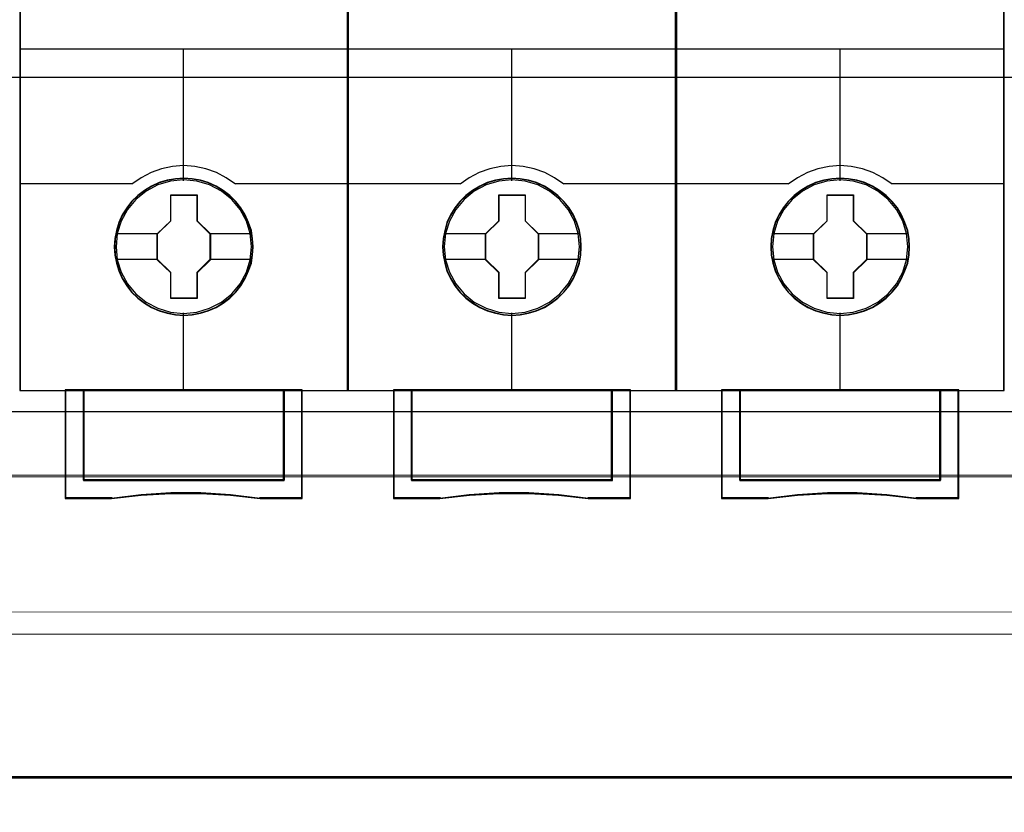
# Model space of a CAD drawing. Header units: millimetres. Extents: x -1290 to 1795, y -4192 to -1311.
# Tile 60 of 256: x 551 to 562, y -3296 to -3288. Entities that reach past the tile are written whole.
import ezdxf

# ---------------------------------------------------------------- set-up
doc = ezdxf.new("R2010")
doc.units = ezdxf.units.MM
doc.layers.add('$EL_istn', color=7, linetype='Continuous', lineweight=15)
doc.layers.add('Aparatura', color=7, linetype='Continuous', lineweight=13)
doc.layers.add('45', color=7, linetype='Continuous')
doc.styles.get("Standard").update_dxf_attribs({"font": 'ARIALN.TTF', "width": 0.8})
doc.dimstyles.new('100', dxfattribs={"dimtxt": 15, "dimasz": 10, "dimexe": 1.25, "dimexo": 0.625, "dimtad": 1, "dimdec": 0, "dimtxsty": 'Standard', "dimblk": 'OBLIQUE', "dimcen": 2.5, "dimadec": 0, "dimazin": 0, "dimtfac": 1, "dimtdec": 0, "dimtmove": 0, "dimatfit": 3, "dimldrblk": 'NONE', "dimfxl": 1, "dimarcsym": 0})

# ---------------------------------------------------------------- blocks, each defined once
blk = doc.blocks.new('*U36')
at = {"layer": '45', "color": 7}
for points in [[(132.994839, -226.659835), (115.008383, -226.659835), (115.008383, -308.42709), (132.994839, -308.42709), (132.994839, -226.659835)], [(127.802614, -300.539627), (127.780283, -300.088027), (127.707708, -299.636427), (127.551394, -299.201349), (127.372748, -298.7883), (127.138276, -298.391773), (126.853561, -298.044813), (126.524183, -297.725388), (126.155727, -297.444515), (125.781689, -297.202193), (125.346241, -297.014944), (124.916376, -296.888276), (124.458597, -296.805666), (124.000819, -296.77813), (123.54304, -296.805666), (123.096427, -296.888276), (122.644231, -297.014944), (122.231114, -297.202193), (121.840328, -297.444515), (121.477454, -297.725388), (121.142495, -298.044813), (120.874527, -298.391773), (120.628889, -298.7883), (120.433496, -299.201349), (120.310678, -299.636427), (120.221355, -300.088027), (120.193442, -300.539627), (120.221355, -300.991226), (120.310678, -301.426304), (120.433496, -301.861382), (120.628889, -302.274431), (120.874527, -302.670958), (121.142495, -303.028933), (121.477454, -303.353865), (121.840328, -303.629231), (122.231114, -303.860538), (122.644231, -304.047787), (123.096427, -304.179962), (123.54304, -304.273587), (124.000819, -304.295616), (124.458597, -304.273587), (124.916376, -304.179962), (125.346241, -304.047787), (125.781689, -303.860538), (126.155727, -303.629231), (126.524183, -303.353865), (126.853561, -303.028933), (127.138276, -302.670958), (127.372748, -302.274431), (127.551394, -301.861382), (127.707708, -301.426304), (127.780283, -300.991226), (127.802614, -300.539627)], [(127.802614, -300.539627), (127.780283, -300.088027), (127.707708, -299.636427), (127.551394, -299.201349), (127.372748, -298.7883), (127.138276, -298.391773), (126.853561, -298.044813), (126.524183, -297.725388), (126.155727, -297.444515), (125.781689, -297.202193), (125.346241, -297.014944), (124.916376, -296.888276), (124.458597, -296.805666), (124.000819, -296.77813), (123.54304, -296.805666), (123.096427, -296.888276), (122.644231, -297.014944), (122.231114, -297.202193), (121.840328, -297.444515), (121.477454, -297.725388), (121.142495, -298.044813), (120.874527, -298.391773), (120.628889, -298.7883), (120.433496, -299.201349), (120.310678, -299.636427), (120.221355, -300.088027), (120.193442, -300.539627), (120.221355, -300.991226), (120.310678, -301.426304), (120.433496, -301.861382), (120.628889, -302.274431), (120.874527, -302.670958), (121.142495, -303.028933), (121.477454, -303.353865), (121.840328, -303.629231), (122.231114, -303.860538), (122.644231, -304.047787), (123.096427, -304.179962), (123.54304, -304.273587), (124.000819, -304.295616), (124.458597, -304.273587), (124.916376, -304.179962), (125.346241, -304.047787), (125.781689, -303.860538), (126.155727, -303.629231), (126.524183, -303.353865), (126.853561, -303.028933), (127.138276, -302.670958), (127.372748, -302.274431), (127.551394, -301.861382), (127.707708, -301.426304), (127.780283, -300.991226), (127.802614, -300.539627)], [(127.782905, -300.539613), (127.76069, -300.090172), (127.688492, -299.64073), (127.532987, -299.207731), (127.355267, -298.796657), (127.12201, -298.402025), (126.838768, -298.056722), (126.511097, -297.738824), (126.14455, -297.459293), (125.772449, -297.21813), (125.339257, -297.031776), (124.911619, -296.905713), (124.456212, -296.823498), (124.000804, -296.796093), (123.545397, -296.823498), (123.101098, -296.905713), (122.651244, -297.031776), (122.240267, -297.21813), (121.851505, -297.459293), (121.490511, -297.738824), (121.157287, -298.056722), (120.890707, -298.402025), (120.646342, -298.796657), (120.451961, -299.207731), (120.329778, -299.64073), (120.240919, -300.090172), (120.21315, -300.539613), (120.240919, -300.989055), (120.329778, -301.422054), (120.451961, -301.855053), (120.646342, -302.266127), (120.890707, -302.660759), (121.157287, -303.017024), (121.490511, -303.340403), (121.851505, -303.614452), (122.240267, -303.844654), (122.651244, -304.031008), (123.101098, -304.162552), (123.545397, -304.255729), (124.000804, -304.277653), (124.456212, -304.255729), (124.911619, -304.162552), (125.339257, -304.031008), (125.772449, -303.844654), (126.14455, -303.614452), (126.511097, -303.340403), (126.838768, -303.017024), (127.12201, -302.660759), (127.355267, -302.266127), (127.532987, -301.855053), (127.688492, -301.422054), (127.76069, -300.989055), (127.782905, -300.539613)], [(123.286923, -297.681665), (124.733182, -297.681665), (124.733182, -299.110262), (125.459125, -299.816287), (125.459125, -301.244884), (124.733182, -301.961941), (124.733182, -303.379506), (123.286923, -303.379506), (123.286923, -301.961941), (122.544097, -301.244884), (122.544097, -299.816287), (123.286923, -299.110262), (123.286923, -297.681665)], [(123.286923, -297.681665), (124.733182, -297.681665), (124.733182, -297.681665), (124.733182, -299.110262), (124.733182, -299.110262), (125.459125, -299.816287), (125.459125, -299.816287), (125.459125, -301.244884), (125.459125, -301.244884), (124.733182, -301.961941), (124.733182, -301.961941), (124.733182, -303.379506), (124.733182, -303.379506), (123.286923, -303.379506), (123.286923, -303.379506), (123.286923, -301.961941), (123.286923, -301.961941), (122.544097, -301.244884), (122.544097, -301.244884), (122.544097, -299.816287), (122.544097, -299.816287), (123.286923, -299.110262), (123.286923, -299.110262), (123.286923, -297.681665), (123.286923, -297.681665)], [(123.295251, -297.699628), (124.722843, -297.699628), (124.722843, -299.119218), (125.439416, -299.820791), (125.439416, -301.240381), (124.722843, -301.952916), (124.722843, -303.361544), (123.295251, -303.361544), (123.295251, -301.952916), (122.562014, -301.240381), (122.562014, -299.820791), (123.295251, -299.119218), (123.295251, -297.699628)], [(129.503829, -308.389367), (129.503829, -313.340703), (118.497601, -313.340703), (118.497601, -308.389367), (117.500579, -308.389367), (117.500579, -314.33869), (120.046048, -314.33869), (121.666905, -314.16225), (123.298901, -314.07403), (124.930897, -314.07403), (126.562894, -314.16225), (128.18932, -314.33869), (130.500851, -314.33869), (130.500851, -308.389367), (129.503829, -308.389367)], [(123.995142, -308.389367), (118.49495, -308.389367), (118.49495, -313.347136), (129.50648, -313.347136), (129.50648, -308.389367), (123.995142, -308.389367)], [(129.50648, -313.347136), (129.50648, -308.389367), (123.995142, -308.389367), (118.49495, -308.389367), (118.49495, -313.347136), (129.50648, -313.347136)]]:
    blk.add_lwpolyline(points, close=True, dxfattribs=at)
at = {"layer": '45', "color": 139}
for points in [[(132.994839, -226.659835), (115.008383, -226.659835), (115.008383, -308.42709), (132.994839, -308.42709), (132.994839, -226.659835)], [(127.713031, -300.527831), (127.640459, -299.806153), (127.433909, -299.123039), (127.087799, -298.489504), (126.630039, -297.933096), (126.066214, -297.481359), (125.418652, -297.139802), (124.720848, -296.93046), (123.995133, -296.864352), (123.274999, -296.93046), (122.582778, -297.139802), (121.935216, -297.481359), (121.371391, -297.933096), (120.913632, -298.489504), (120.567521, -299.123039), (120.355389, -299.806153), (120.288399, -300.527831), (120.355389, -301.244), (120.567521, -301.932624), (120.913632, -302.560649), (121.371391, -303.117057), (121.935216, -303.574304), (122.582778, -303.910352), (123.274999, -304.125203), (123.995133, -304.19682), (124.720848, -304.125203), (125.418652, -303.910352), (126.066214, -303.574304), (126.630039, -303.117057), (127.087799, -302.560649), (127.433909, -301.932624), (127.640459, -301.244), (127.713031, -300.527831)]]:
    blk.add_lwpolyline(points, close=True, dxfattribs=at)
at = {"layer": '45', "color": 59}
for points in [[(132.97513, -226.677798), (115.0263, -226.677798), (115.0263, -308.409127), (132.97513, -308.409127), (132.97513, -226.677798)], [(129.503829, -308.389367), (129.503829, -313.340703), (118.497601, -313.340703), (118.497601, -308.389367), (117.500579, -308.389367), (117.500579, -314.33869), (120.046048, -314.33869), (121.666905, -314.16225), (123.298901, -314.07403), (124.930897, -314.07403), (126.562894, -314.16225), (128.18932, -314.33869), (130.500851, -314.33869), (130.500851, -308.389367), (129.503829, -308.389367)], [(129.488798, -308.40733), (129.488798, -313.328767), (118.514424, -313.328767), (118.514424, -308.40733), (117.520288, -308.40733), (117.520288, -314.320727), (120.058389, -314.320727), (121.674555, -314.145353), (123.301828, -314.057666), (124.929101, -314.057666), (126.556374, -314.145353), (128.178093, -314.320727), (130.482934, -314.320727), (130.482934, -308.40733), (129.488798, -308.40733)], [(123.995142, -308.389367), (118.49495, -308.389367), (118.49495, -313.347136), (129.50648, -313.347136), (129.50648, -308.389367), (123.995142, -308.389367)], [(129.50648, -313.347136), (129.50648, -308.389367), (123.995142, -308.389367), (118.49495, -308.389367), (118.49495, -313.347136), (129.50648, -313.347136)], [(123.995161, -308.40733), (118.512866, -308.40733), (118.512866, -313.329173), (129.488564, -313.329173), (129.488564, -308.40733), (123.995161, -308.40733)]]:
    blk.add_lwpolyline(points, close=True, dxfattribs=at)
at = {"layer": '45', "color": 139}
for points in [[(115.008383, -289.680977), (132.994839, -289.680977)], [(123.975632, -289.680977), (123.975632, -296.909259)], [(126.845868, -297.099666), (126.331616, -296.74689), (125.795006, -296.456704), (125.219268, -296.251866), (124.609991, -296.120998), (123.995125, -296.081168), (123.391439, -296.120998), (122.782162, -296.251866), (122.206424, -296.456704), (121.658634, -296.74689), (121.155562, -297.099666)], [(115.008383, -297.061944), (121.193187, -297.061944)], [(126.808243, -297.061944), (132.994839, -297.061944)], [(123.975632, -304.153709), (123.975632, -308.42709)], [(117.500579, -308.389367), (117.500579, -314.33869)], [(118.49495, -308.389367), (118.49495, -313.347136)], [(129.468856, -313.347136), (129.468856, -308.389367)], [(130.461434, -308.389367), (130.461434, -314.33869)], [(118.49495, -313.309414), (129.50648, -313.309414)], [(128.196778, -314.33869), (126.567526, -314.138702), (124.932695, -314.038709), (123.297863, -314.038709), (121.663031, -314.138702), (120.039359, -314.33869)], [(120.076984, -314.300967), (117.500579, -314.300967)], [(130.500851, -314.300967), (128.157362, -314.300967)]]:
    blk.add_lwpolyline(points, dxfattribs=at)
at = {"layer": '45', "color": 7}
for points in [[(120.2669, -299.803087), (122.581722, -299.803087)], [(125.419708, -299.803087), (127.729156, -299.803087)], [(120.2669, -301.222159), (122.581722, -301.222159)], [(125.419708, -301.222159), (127.729156, -301.222159)]]:
    blk.add_lwpolyline(points, dxfattribs=at)
at = {"layer": '45', "color": 140}
blk.add_lwpolyline([(129.488564, -313.329173), (129.488564, -308.40733), (123.995161, -308.40733), (118.512866, -308.40733), (118.512866, -313.329173), (129.488564, -313.329173)], close=True, dxfattribs=at)
blk = doc.blocks.new('*U37')
at = {"layer": '45', "color": 7}
for points in [[(150.993836, -226.659835), (133.00738, -226.659835), (133.00738, -308.42709), (150.993836, -308.42709), (150.993836, -226.659835)], [(145.801611, -300.539627), (145.779285, -300.088027), (145.706728, -299.636427), (145.55045, -299.201349), (145.371847, -298.7883), (145.13743, -298.391773), (144.852781, -298.044813), (144.523482, -297.725388), (144.155113, -297.444515), (143.781162, -297.202193), (143.345817, -297.014944), (142.916053, -296.888276), (142.458382, -296.805666), (142.000711, -296.77813), (141.543041, -296.805666), (141.096533, -296.888276), (140.644443, -297.014944), (140.231423, -297.202193), (139.840729, -297.444515), (139.477941, -297.725388), (139.14306, -298.044813), (138.875155, -298.391773), (138.629576, -298.7883), (138.434229, -299.201349), (138.311439, -299.636427), (138.222137, -300.088027), (138.194231, -300.539627), (138.222137, -300.991226), (138.311439, -301.426304), (138.434229, -301.861382), (138.629576, -302.274431), (138.875155, -302.670958), (139.14306, -303.028933), (139.477941, -303.353865), (139.840729, -303.629231), (140.231423, -303.860538), (140.644443, -304.047787), (141.096533, -304.179962), (141.543041, -304.273587), (142.000711, -304.295616), (142.458382, -304.273587), (142.916053, -304.179962), (143.345817, -304.047787), (143.781162, -303.860538), (144.155113, -303.629231), (144.523482, -303.353865), (144.852781, -303.028933), (145.13743, -302.670958), (145.371847, -302.274431), (145.55045, -301.861382), (145.706728, -301.426304), (145.779285, -300.991226), (145.801611, -300.539627)], [(145.801611, -300.539627), (145.779285, -300.088027), (145.706728, -299.636427), (145.55045, -299.201349), (145.371847, -298.7883), (145.13743, -298.391773), (144.852781, -298.044813), (144.523482, -297.725388), (144.155113, -297.444515), (143.781162, -297.202193), (143.345817, -297.014944), (142.916053, -296.888276), (142.458382, -296.805666), (142.000711, -296.77813), (141.543041, -296.805666), (141.096533, -296.888276), (140.644443, -297.014944), (140.231423, -297.202193), (139.840729, -297.444515), (139.477941, -297.725388), (139.14306, -298.044813), (138.875155, -298.391773), (138.629576, -298.7883), (138.434229, -299.201349), (138.311439, -299.636427), (138.222137, -300.088027), (138.194231, -300.539627), (138.222137, -300.991226), (138.311439, -301.426304), (138.434229, -301.861382), (138.629576, -302.274431), (138.875155, -302.670958), (139.14306, -303.028933), (139.477941, -303.353865), (139.840729, -303.629231), (140.231423, -303.860538), (140.644443, -304.047787), (141.096533, -304.179962), (141.543041, -304.273587), (142.000711, -304.295616), (142.458382, -304.273587), (142.916053, -304.179962), (143.345817, -304.047787), (143.781162, -303.860538), (144.155113, -303.629231), (144.523482, -303.353865), (144.852781, -303.028933), (145.13743, -302.670958), (145.371847, -302.274431), (145.55045, -301.861382), (145.706728, -301.426304), (145.779285, -300.991226), (145.801611, -300.539627)], [(145.783694, -300.539613), (145.761474, -300.090172), (145.689258, -299.64073), (145.533717, -299.207731), (145.355955, -298.796657), (145.122642, -298.402025), (144.839334, -298.056722), (144.511585, -297.738824), (144.144951, -297.459293), (143.772762, -297.21813), (143.339468, -297.031776), (142.911728, -296.905713), (142.456213, -296.823498), (142.000698, -296.796093), (141.545183, -296.823498), (141.100778, -296.905713), (140.650819, -297.031776), (140.239744, -297.21813), (139.85089, -297.459293), (139.489811, -297.738824), (139.156507, -298.056722), (138.889864, -298.402025), (138.645442, -298.796657), (138.451015, -299.207731), (138.328803, -299.64073), (138.239922, -300.090172), (138.212147, -300.539613), (138.239922, -300.989055), (138.328803, -301.422054), (138.451015, -301.855053), (138.645442, -302.266127), (138.889864, -302.660759), (139.156507, -303.017024), (139.489811, -303.340403), (139.85089, -303.614452), (140.239744, -303.844654), (140.650819, -304.031008), (141.100778, -304.162552), (141.545183, -304.255729), (142.000698, -304.277653), (142.456213, -304.255729), (142.911728, -304.162552), (143.339468, -304.031008), (143.772762, -303.844654), (144.144951, -303.614452), (144.511585, -303.340403), (144.839334, -303.017024), (145.122642, -302.660759), (145.355955, -302.266127), (145.533717, -301.855053), (145.689258, -301.422054), (145.761474, -300.989055), (145.783694, -300.539613)], [(141.28592, -297.681665), (142.732179, -297.681665), (142.732179, -299.110262), (143.458122, -299.816287), (143.458122, -301.244884), (142.732179, -301.961941), (142.732179, -303.379506), (141.28592, -303.379506), (141.28592, -301.961941), (140.543094, -301.244884), (140.543094, -299.816287), (141.28592, -299.110262), (141.28592, -297.681665)], [(141.28592, -297.681665), (142.732179, -297.681665), (142.732179, -297.681665), (142.732179, -299.110262), (142.732179, -299.110262), (143.458122, -299.816287), (143.458122, -299.816287), (143.458122, -301.244884), (143.458122, -301.244884), (142.732179, -301.961941), (142.732179, -301.961941), (142.732179, -303.379506), (142.732179, -303.379506), (141.28592, -303.379506), (141.28592, -303.379506), (141.28592, -301.961941), (141.28592, -301.961941), (140.543094, -301.244884), (140.543094, -301.244884), (140.543094, -299.816287), (140.543094, -299.816287), (141.28592, -299.110262), (141.28592, -299.110262), (141.28592, -297.681665), (141.28592, -297.681665)], [(141.294705, -297.699628), (142.723186, -297.699628), (142.723186, -299.119218), (143.440205, -299.820791), (143.440205, -301.240381), (142.723186, -301.952916), (142.723186, -303.361544), (141.294705, -303.361544), (141.294705, -301.952916), (140.561011, -301.240381), (140.561011, -299.820791), (141.294705, -299.119218), (141.294705, -297.699628)], [(147.502964, -308.389367), (147.502964, -313.340703), (136.498253, -313.340703), (136.498253, -308.389367), (135.501368, -308.389367), (135.501368, -314.33869), (138.046486, -314.33869), (139.667119, -314.16225), (141.298891, -314.07403), (142.930662, -314.07403), (144.562434, -314.16225), (146.188636, -314.33869), (148.499848, -314.33869), (148.499848, -308.389367), (147.502964, -308.389367)], [(141.995931, -308.389367), (136.495739, -308.389367), (136.495739, -313.347136), (147.507269, -313.347136), (147.507269, -308.389367), (141.995931, -308.389367)], [(147.507269, -313.347136), (147.507269, -308.389367), (141.995931, -308.389367), (136.495739, -308.389367), (136.495739, -313.347136), (147.507269, -313.347136)]]:
    blk.add_lwpolyline(points, close=True, dxfattribs=at)
at = {"layer": '45', "color": 139}
for points in [[(150.993836, -226.659835), (133.00738, -226.659835), (133.00738, -308.42709), (150.993836, -308.42709), (150.993836, -226.659835)], [(145.712028, -300.527831), (145.639474, -299.806153), (145.432974, -299.123039), (145.086947, -298.489504), (144.629298, -297.933096), (144.065609, -297.481359), (143.418203, -297.139802), (142.720568, -296.93046), (141.995027, -296.864352), (141.275067, -296.93046), (140.583013, -297.139802), (139.935608, -297.481359), (139.371918, -297.933096), (138.91427, -298.489504), (138.568243, -299.123039), (138.356161, -299.806153), (138.289188, -300.527831), (138.356161, -301.244), (138.568243, -301.932624), (138.91427, -302.560649), (139.371918, -303.117057), (139.935608, -303.574304), (140.583013, -303.910352), (141.275067, -304.125203), (141.995027, -304.19682), (142.720568, -304.125203), (143.418203, -303.910352), (144.065609, -303.574304), (144.629298, -303.117057), (145.086947, -302.560649), (145.432974, -301.932624), (145.639474, -301.244), (145.712028, -300.527831)]]:
    blk.add_lwpolyline(points, close=True, dxfattribs=at)
at = {"layer": '45', "color": 59}
for points in [[(150.975919, -226.677798), (133.025297, -226.677798), (133.025297, -308.409127), (150.975919, -308.409127), (150.975919, -226.677798)], [(147.502964, -308.389367), (147.502964, -313.340703), (136.498253, -313.340703), (136.498253, -308.389367), (135.501368, -308.389367), (135.501368, -314.33869), (138.046486, -314.33869), (139.667119, -314.16225), (141.298891, -314.07403), (142.930662, -314.07403), (144.562434, -314.16225), (146.188636, -314.33869), (148.499848, -314.33869), (148.499848, -308.389367), (147.502964, -308.389367)], [(147.487795, -308.40733), (147.487795, -313.328767), (136.513421, -313.328767), (136.513421, -308.40733), (135.519285, -308.40733), (135.519285, -314.320727), (138.057387, -314.320727), (139.673552, -314.145353), (141.300825, -314.057666), (142.928098, -314.057666), (144.555371, -314.145353), (146.177091, -314.320727), (148.481931, -314.320727), (148.481931, -308.40733), (147.487795, -308.40733)], [(141.995931, -308.389367), (136.495739, -308.389367), (136.495739, -313.347136), (147.507269, -313.347136), (147.507269, -308.389367), (141.995931, -308.389367)], [(147.507269, -313.347136), (147.507269, -308.389367), (141.995931, -308.389367), (136.495739, -308.389367), (136.495739, -313.347136), (147.507269, -313.347136)], [(141.995055, -308.40733), (136.513655, -308.40733), (136.513655, -313.329173), (147.487561, -313.329173), (147.487561, -308.40733), (141.995055, -308.40733)]]:
    blk.add_lwpolyline(points, close=True, dxfattribs=at)
at = {"layer": '45', "color": 139}
for points in [[(133.00738, -289.680977), (150.993836, -289.680977)], [(141.976421, -289.680977), (141.976421, -296.909259)], [(144.846657, -297.099666), (144.332244, -296.74689), (143.795464, -296.456704), (143.219545, -296.251866), (142.610076, -296.120998), (141.995017, -296.081168), (141.39114, -296.120998), (140.781672, -296.251866), (140.205752, -296.456704), (139.65779, -296.74689), (139.154559, -297.099666)], [(133.00738, -297.061944), (139.193976, -297.061944)], [(144.807241, -297.061944), (150.993836, -297.061944)], [(141.976421, -304.153709), (141.976421, -308.42709)], [(135.501368, -308.389367), (135.501368, -314.33869)], [(136.495739, -308.389367), (136.495739, -313.347136)], [(147.467853, -313.347136), (147.467853, -308.389367)], [(148.462223, -308.389367), (148.462223, -314.33869)], [(136.495739, -313.309414), (147.507269, -313.309414)], [(146.195776, -314.33869), (144.566524, -314.138702), (142.931692, -314.038709), (141.29686, -314.038709), (139.662029, -314.138702), (138.038356, -314.33869)], [(138.077773, -314.300967), (135.501368, -314.300967)], [(148.499848, -314.300967), (146.158151, -314.300967)]]:
    blk.add_lwpolyline(points, dxfattribs=at)
at = {"layer": '45', "color": 7}
for points in [[(138.265897, -299.803087), (140.582511, -299.803087)], [(143.420497, -299.803087), (145.729945, -299.803087)], [(138.265897, -301.222159), (140.582511, -301.222159)], [(143.420497, -301.222159), (145.729945, -301.222159)]]:
    blk.add_lwpolyline(points, dxfattribs=at)
at = {"layer": '45', "color": 140}
blk.add_lwpolyline([(147.487561, -313.329173), (147.487561, -308.40733), (141.995055, -308.40733), (136.513655, -308.40733), (136.513655, -313.329173), (147.487561, -313.329173)], close=True, dxfattribs=at)
blk = doc.blocks.new('*U38')
at = {"layer": '45', "color": 7}
for points in [[(168.994625, -226.659835), (151.008169, -226.659835), (151.008169, -308.42709), (168.994625, -308.42709), (168.994625, -226.659835)], [(163.8024, -300.539627), (163.780074, -300.088027), (163.707517, -299.636427), (163.551239, -299.201349), (163.372636, -298.7883), (163.138219, -298.391773), (162.85357, -298.044813), (162.524271, -297.725388), (162.155902, -297.444515), (161.781951, -297.202193), (161.346606, -297.014944), (160.916842, -296.888276), (160.459171, -296.805666), (160.0015, -296.77813), (159.54383, -296.805666), (159.097322, -296.888276), (158.645232, -297.014944), (158.232212, -297.202193), (157.841518, -297.444515), (157.47873, -297.725388), (157.143849, -298.044813), (156.875944, -298.391773), (156.630365, -298.7883), (156.435018, -299.201349), (156.312228, -299.636427), (156.222926, -300.088027), (156.19502, -300.539627), (156.222926, -300.991226), (156.312228, -301.426304), (156.435018, -301.861382), (156.630365, -302.274431), (156.875944, -302.670958), (157.143849, -303.028933), (157.47873, -303.353865), (157.841518, -303.629231), (158.232212, -303.860538), (158.645232, -304.047787), (159.097322, -304.179962), (159.54383, -304.273587), (160.0015, -304.295616), (160.459171, -304.273587), (160.916842, -304.179962), (161.346606, -304.047787), (161.781951, -303.860538), (162.155902, -303.629231), (162.524271, -303.353865), (162.85357, -303.028933), (163.138219, -302.670958), (163.372636, -302.274431), (163.551239, -301.861382), (163.707517, -301.426304), (163.780074, -300.991226), (163.8024, -300.539627)], [(163.8024, -300.539627), (163.780074, -300.088027), (163.707517, -299.636427), (163.551239, -299.201349), (163.372636, -298.7883), (163.138219, -298.391773), (162.85357, -298.044813), (162.524271, -297.725388), (162.155902, -297.444515), (161.781951, -297.202193), (161.346606, -297.014944), (160.916842, -296.888276), (160.459171, -296.805666), (160.0015, -296.77813), (159.54383, -296.805666), (159.097322, -296.888276), (158.645232, -297.014944), (158.232212, -297.202193), (157.841518, -297.444515), (157.47873, -297.725388), (157.143849, -298.044813), (156.875944, -298.391773), (156.630365, -298.7883), (156.435018, -299.201349), (156.312228, -299.636427), (156.222926, -300.088027), (156.19502, -300.539627), (156.222926, -300.991226), (156.312228, -301.426304), (156.435018, -301.861382), (156.630365, -302.274431), (156.875944, -302.670958), (157.143849, -303.028933), (157.47873, -303.353865), (157.841518, -303.629231), (158.232212, -303.860538), (158.645232, -304.047787), (159.097322, -304.179962), (159.54383, -304.273587), (160.0015, -304.295616), (160.459171, -304.273587), (160.916842, -304.179962), (161.346606, -304.047787), (161.781951, -303.860538), (162.155902, -303.629231), (162.524271, -303.353865), (162.85357, -303.028933), (163.138219, -302.670958), (163.372636, -302.274431), (163.551239, -301.861382), (163.707517, -301.426304), (163.780074, -300.991226), (163.8024, -300.539627)], [(163.782692, -300.539613), (163.760477, -300.090172), (163.688278, -299.64073), (163.532773, -299.207731), (163.355053, -298.796657), (163.121796, -298.402025), (162.838555, -298.056722), (162.510884, -297.738824), (162.144337, -297.459293), (161.772236, -297.21813), (161.339043, -297.031776), (160.911405, -296.905713), (160.455998, -296.823498), (160.000591, -296.796093), (159.545184, -296.823498), (159.100884, -296.905713), (158.65103, -297.031776), (158.240053, -297.21813), (157.851291, -297.459293), (157.490298, -297.738824), (157.157073, -298.056722), (156.890493, -298.402025), (156.646128, -298.796657), (156.451747, -299.207731), (156.329565, -299.64073), (156.240705, -300.090172), (156.212936, -300.539613), (156.240705, -300.989055), (156.329565, -301.422054), (156.451747, -301.855053), (156.646128, -302.266127), (156.890493, -302.660759), (157.157073, -303.017024), (157.490298, -303.340403), (157.851291, -303.614452), (158.240053, -303.844654), (158.65103, -304.031008), (159.100884, -304.162552), (159.545184, -304.255729), (160.000591, -304.277653), (160.455998, -304.255729), (160.911405, -304.162552), (161.339043, -304.031008), (161.772236, -303.844654), (162.144337, -303.614452), (162.510884, -303.340403), (162.838555, -303.017024), (163.121796, -302.660759), (163.355053, -302.266127), (163.532773, -301.855053), (163.688278, -301.422054), (163.760477, -300.989055), (163.782692, -300.539613)], [(159.286709, -297.681665), (160.732968, -297.681665), (160.732968, -299.110262), (161.458911, -299.816287), (161.458911, -301.244884), (160.732968, -301.961941), (160.732968, -303.379506), (159.286709, -303.379506), (159.286709, -301.961941), (158.543883, -301.244884), (158.543883, -299.816287), (159.286709, -299.110262), (159.286709, -297.681665)], [(159.286709, -297.681665), (160.732968, -297.681665), (160.732968, -297.681665), (160.732968, -299.110262), (160.732968, -299.110262), (161.458911, -299.816287), (161.458911, -299.816287), (161.458911, -301.244884), (161.458911, -301.244884), (160.732968, -301.961941), (160.732968, -301.961941), (160.732968, -303.379506), (160.732968, -303.379506), (159.286709, -303.379506), (159.286709, -303.379506), (159.286709, -301.961941), (159.286709, -301.961941), (158.543883, -301.244884), (158.543883, -301.244884), (158.543883, -299.816287), (158.543883, -299.816287), (159.286709, -299.110262), (159.286709, -299.110262), (159.286709, -297.681665), (159.286709, -297.681665)], [(159.295038, -297.699628), (160.722629, -297.699628), (160.722629, -299.119218), (161.439203, -299.820791), (161.439203, -301.240381), (160.722629, -301.952916), (160.722629, -303.361544), (159.295038, -303.361544), (159.295038, -301.952916), (158.5618, -301.240381), (158.5618, -299.820791), (159.295038, -299.119218), (159.295038, -297.699628)], [(165.503615, -308.389367), (165.503615, -313.340703), (154.497387, -313.340703), (154.497387, -308.389367), (153.500366, -308.389367), (153.500366, -314.33869), (156.045834, -314.33869), (157.666691, -314.16225), (159.298687, -314.07403), (160.930684, -314.07403), (162.56268, -314.16225), (164.189106, -314.33869), (166.500637, -314.33869), (166.500637, -308.389367), (165.503615, -308.389367)], [(159.994929, -308.389367), (154.494736, -308.389367), (154.494736, -313.347136), (165.506267, -313.347136), (165.506267, -308.389367), (159.994929, -308.389367)], [(165.506267, -313.347136), (165.506267, -308.389367), (159.994929, -308.389367), (154.494736, -308.389367), (154.494736, -313.347136), (165.506267, -313.347136)]]:
    blk.add_lwpolyline(points, close=True, dxfattribs=at)
at = {"layer": '45', "color": 139}
for points in [[(168.994625, -226.659835), (151.008169, -226.659835), (151.008169, -308.42709), (168.994625, -308.42709), (168.994625, -226.659835)], [(163.712817, -300.527831), (163.640245, -299.806153), (163.433695, -299.123039), (163.087585, -298.489504), (162.629826, -297.933096), (162.066, -297.481359), (161.418438, -297.139802), (160.720635, -296.93046), (159.994919, -296.864352), (159.274786, -296.93046), (158.582564, -297.139802), (157.935002, -297.481359), (157.371177, -297.933096), (156.913418, -298.489504), (156.567307, -299.123039), (156.355175, -299.806153), (156.288186, -300.527831), (156.355175, -301.244), (156.567307, -301.932624), (156.913418, -302.560649), (157.371177, -303.117057), (157.935002, -303.574304), (158.582564, -303.910352), (159.274786, -304.125203), (159.994919, -304.19682), (160.720635, -304.125203), (161.418438, -303.910352), (162.066, -303.574304), (162.629826, -303.117057), (163.087585, -302.560649), (163.433695, -301.932624), (163.640245, -301.244), (163.712817, -300.527831)]]:
    blk.add_lwpolyline(points, close=True, dxfattribs=at)
at = {"layer": '45', "color": 59}
for points in [[(168.974917, -226.677798), (151.026086, -226.677798), (151.026086, -308.409127), (168.974917, -308.409127), (168.974917, -226.677798)], [(165.503615, -308.389367), (165.503615, -313.340703), (154.497387, -313.340703), (154.497387, -308.389367), (153.500366, -308.389367), (153.500366, -314.33869), (156.045834, -314.33869), (157.666691, -314.16225), (159.298687, -314.07403), (160.930684, -314.07403), (162.56268, -314.16225), (164.189106, -314.33869), (166.500637, -314.33869), (166.500637, -308.389367), (165.503615, -308.389367)], [(165.488584, -308.40733), (165.488584, -313.328767), (154.51421, -313.328767), (154.51421, -308.40733), (153.520074, -308.40733), (153.520074, -314.320727), (156.058176, -314.320727), (157.674341, -314.145353), (159.301614, -314.057666), (160.928887, -314.057666), (162.55616, -314.145353), (164.17788, -314.320727), (166.48272, -314.320727), (166.48272, -308.40733), (165.488584, -308.40733)], [(159.994929, -308.389367), (154.494736, -308.389367), (154.494736, -313.347136), (165.506267, -313.347136), (165.506267, -308.389367), (159.994929, -308.389367)], [(165.506267, -313.347136), (165.506267, -308.389367), (159.994929, -308.389367), (154.494736, -308.389367), (154.494736, -313.347136), (165.506267, -313.347136)], [(159.994947, -308.40733), (154.512653, -308.40733), (154.512653, -313.329173), (165.48835, -313.329173), (165.48835, -308.40733), (159.994947, -308.40733)]]:
    blk.add_lwpolyline(points, close=True, dxfattribs=at)
at = {"layer": '45', "color": 139}
for points in [[(151.008169, -289.680977), (168.994625, -289.680977)], [(159.975418, -289.680977), (159.975418, -296.909259)], [(162.847446, -297.099666), (162.333033, -296.74689), (161.796253, -296.456704), (161.220334, -296.251866), (160.610865, -296.120998), (159.995806, -296.081168), (159.391929, -296.120998), (158.782461, -296.251866), (158.206541, -296.456704), (157.658579, -296.74689), (157.155348, -297.099666)], [(151.008169, -297.061944), (157.192973, -297.061944)], [(162.80803, -297.061944), (168.994625, -297.061944)], [(159.975418, -304.153709), (159.975418, -308.42709)], [(153.500366, -308.389367), (153.500366, -314.33869)], [(154.494736, -308.389367), (154.494736, -313.347136)], [(165.468642, -313.347136), (165.468642, -308.389367)], [(166.46122, -308.389367), (166.46122, -314.33869)], [(154.494736, -313.309414), (165.506267, -313.309414)], [(164.196565, -314.33869), (162.567313, -314.138702), (160.932481, -314.038709), (159.297649, -314.038709), (157.662818, -314.138702), (156.039145, -314.33869)], [(156.07677, -314.300967), (153.500366, -314.300967)], [(166.500637, -314.300967), (164.157148, -314.300967)]]:
    blk.add_lwpolyline(points, dxfattribs=at)
at = {"layer": '45', "color": 7}
for points in [[(156.266686, -299.803087), (158.581508, -299.803087)], [(161.419495, -299.803087), (163.728942, -299.803087)], [(156.266686, -301.222159), (158.581508, -301.222159)], [(161.419495, -301.222159), (163.728942, -301.222159)]]:
    blk.add_lwpolyline(points, dxfattribs=at)
at = {"layer": '45', "color": 140}
blk.add_lwpolyline([(165.48835, -313.329173), (165.48835, -308.40733), (159.994947, -308.40733), (154.512653, -308.40733), (154.512653, -313.329173), (165.48835, -313.329173)], close=True, dxfattribs=at)
blk = doc.blocks.new('_Oblique')
at = {"color": 0, "linetype": 'ByBlock', "lineweight": -2}
blk.add_line((-0.5, -0.5), (0.5, 0.5), dxfattribs=at)
blk = doc.blocks.new('*D43')
at = {"layer": '$EL_istn', "color": 0, "linetype": 'Continuous', "lineweight": -2, "ltscale": 0.1}
for p, q in [((605.291, -3294.716), (605.291, -3319.518)), ((518.091, -3296.815), (518.091, -3319.518)), ((518.091, -3318.268), (605.291, -3318.268))]:
    blk.add_line(p, q, dxfattribs=at)
at = {"layer": 'Defpoints', "color": 0}
for p in [(605.291, -3294.091), (518.091, -3296.19), (605.291, -3318.268)]:
    blk.add_point(p, dxfattribs=at)
at = {"layer": '$EL_istn', "color": 0, "linetype": 'ByBlock', "lineweight": -2, "xscale": 5, "yscale": 5, "zscale": 5, "rotation": 180}
blk.add_blockref('_Oblique', (518.091, -3318.268), dxfattribs=at)
at = {"layer": '$EL_istn', "color": 0, "linetype": 'ByBlock', "lineweight": -2, "xscale": 5, "yscale": 5, "zscale": 5}
blk.add_blockref('_Oblique', (605.291, -3318.268), dxfattribs=at)
at = {"layer": '$EL_istn', "color": 0, "lineweight": 5, "insert": (561.691, -3313.558), "char_height": 8, "attachment_point": 5}
blk.add_mtext('436', dxfattribs=at)
blk = doc.blocks.new('_None')

msp = doc.modelspace()

# ---------------------------------------------------------------- linework, layer by layer
at = {"layer": 'Aparatura', "lineweight": 13}
for points in [[(604.545, -3294.091), (604.545, -3243.057), (521.002, -3243.062), (521.002, -3294.086), (604.545, -3294.091)], [(604.545, -3294.091), (604.545, -3243.057), (521.002, -3243.062), (521.002, -3294.086), (604.545, -3294.091)], [(528.266, -3273.079), (528.266, -3291.891), (595.047, -3291.891), (595.047, -3273.079), (528.266, -3273.079)], [(528.267, -3273.082), (528.267, -3291.889), (595.073, -3291.889), (595.073, -3273.082), (528.267, -3273.082)], [(529.255, -3278.946), (594.057, -3278.946), (594.057, -3288.222), (529.255, -3288.222), (529.255, -3278.946)], [(529.258, -3278.948), (594.086, -3278.948), (594.086, -3288.22), (529.258, -3288.22), (529.258, -3278.948)], [(594.057, -3288.221), (529.255, -3288.221), (594.057, -3288.221)], [(594.086, -3288.22), (529.258, -3288.22), (594.086, -3288.22)], [(595.047, -3291.891), (528.266, -3291.891), (595.047, -3291.891)], [(528.266, -3291.891), (595.047, -3291.891), (528.266, -3291.891)], [(595.073, -3291.889), (528.267, -3291.889), (595.073, -3291.889)], [(528.267, -3291.889), (595.073, -3291.889), (528.267, -3291.889)], [(535.592, -3292.588), (535.597, -3292.588), (561.662, -3292.588), (577.893, -3292.588), (583.868, -3292.588), (586.474, -3292.588), (587.269, -3292.588), (587.586, -3292.588), (587.678, -3292.588), (587.715, -3292.588), (587.726, -3292.588), (587.731, -3292.588), (535.592, -3292.588)], [(605.291, -3294.091), (518.091, -3294.086), (605.291, -3294.091)], [(595.236, -3294.332), (528.071, -3294.332), (520.899, -3294.31), (520.899, -3296.193), (518.935, -3296.193), (518.8, -3296.193), (518.676, -3296.193), (518.676, -3307.174), (604.631, -3307.174), (604.631, -3294.294), (603.182, -3294.299), (602.408, -3294.31), (595.236, -3294.332)], [(595.269, -3294.331), (528.076, -3294.331), (520.904, -3294.309), (520.904, -3296.19), (518.936, -3296.19), (518.8, -3296.19), (518.68, -3296.19), (518.68, -3307.174), (604.665, -3307.174), (604.665, -3294.293), (603.215, -3294.303), (602.441, -3294.309), (595.269, -3294.331)], [(595.237, -3294.332), (528.071, -3294.332), (595.237, -3294.332)], [(528.071, -3294.332), (595.237, -3294.332), (528.071, -3294.332)], [(595.269, -3294.331), (528.076, -3294.331), (595.269, -3294.331)], [(528.076, -3294.331), (595.269, -3294.331), (528.076, -3294.331)], [(535.592, -3295.893), (535.592, -3295.893), (561.67, -3295.893), (535.592, -3295.893)], [(561.653, -3295.893), (580.97, -3295.893), (585.383, -3295.893), (586.839, -3295.893), (587.447, -3295.893), (587.629, -3295.893), (587.699, -3295.893), (587.721, -3295.893), (587.731, -3295.893), (587.731, -3295.893), (561.653, -3295.893)]]:
    msp.add_lwpolyline(points, close=True, dxfattribs=at)
for points in [[(595.047, -3291.891), (528.266, -3291.891), (528.266, -3291.983), (528.26, -3292.07), (528.249, -3292.162), (528.233, -3292.248), (528.211, -3292.335), (528.184, -3292.421), (528.157, -3292.508), (528.119, -3292.589), (528.082, -3292.67), (528.038, -3292.746), (527.99, -3292.822), (527.941, -3292.892), (527.882, -3292.963), (527.822, -3293.033), (527.757, -3293.098), (527.692, -3293.157), (528.071, -3293.157), (528.071, -3294.332), (528.071, -3294.332), (595.236, -3294.332)], [(595.047, -3291.891), (528.266, -3291.891), (528.266, -3291.983), (528.26, -3292.07), (528.249, -3292.162), (528.233, -3292.248), (528.211, -3292.335), (528.184, -3292.421), (528.157, -3292.508), (528.119, -3292.589), (528.082, -3292.67), (528.038, -3292.746), (527.99, -3292.822), (527.941, -3292.892), (527.882, -3292.963), (527.822, -3293.033), (527.757, -3293.098), (527.692, -3293.157), (528.071, -3293.157), (528.071, -3294.332), (528.071, -3294.332), (595.236, -3294.332)], [(595.073, -3291.889), (528.267, -3291.889), (528.267, -3291.981), (528.261, -3292.074), (528.25, -3292.161), (528.234, -3292.249), (528.212, -3292.336), (528.19, -3292.423), (528.158, -3292.505), (528.125, -3292.587), (528.087, -3292.668), (528.043, -3292.745), (527.994, -3292.821), (527.945, -3292.897), (527.885, -3292.963), (527.825, -3293.034), (527.765, -3293.094), (527.694, -3293.154), (528.076, -3293.154), (528.076, -3294.331), (528.076, -3294.331), (595.269, -3294.331)], [(595.073, -3291.889), (528.267, -3291.889), (528.267, -3291.981), (528.261, -3292.074), (528.25, -3292.161), (528.234, -3292.249), (528.212, -3292.336), (528.19, -3292.423), (528.158, -3292.505), (528.125, -3292.587), (528.087, -3292.668), (528.043, -3292.745), (527.994, -3292.821), (527.945, -3292.897), (527.885, -3292.963), (527.825, -3293.034), (527.765, -3293.094), (527.694, -3293.154), (528.076, -3293.154), (528.076, -3294.331), (528.076, -3294.331), (595.269, -3294.331)], [(577.893, -3292.605), (561.661, -3292.605), (535.598, -3292.605)], [(535.598, -3292.605), (561.662, -3292.605), (577.893, -3292.605)], [(535.593, -3295.911), (561.661, -3295.911), (580.971, -3295.911)], [(580.97, -3295.903), (561.662, -3295.903), (535.595, -3295.903)]]:
    msp.add_lwpolyline(points, dxfattribs=at)

# ---------------------------------------------------------------- block references
at = {"layer": 'Aparatura', "lineweight": 13, "xscale": 0.2, "yscale": 0.2, "zscale": 0.2}
for name in ['*U36', '*U37', '*U38']:
    msp.add_blockref(name, (527.891, -3229.974), dxfattribs=at)

# ---------------------------------------------------------------- dimensions: what is measured, and where the dimension line sits
at = {"layer": '$EL_istn', "linetype": 'Continuous', "lineweight": 5, "ltscale": 0.1}
dim = msp.add_linear_dim(base=(605.291, -3318.268), p1=(518.091, -3296.19), p2=(605.291, -3294.091), dimstyle='100', override={"dimtxt": 8, "dimasz": 5, "dimlfac": 5, "dimfxl": 35, "dimfxlon": 0}, dxfattribs=at)
dim.commit()
dim.dimension.update_dxf_attribs({"geometry": '*D43', "text_midpoint": (561.691, -3313.558)})

doc.saveas('drawing.dxf')
